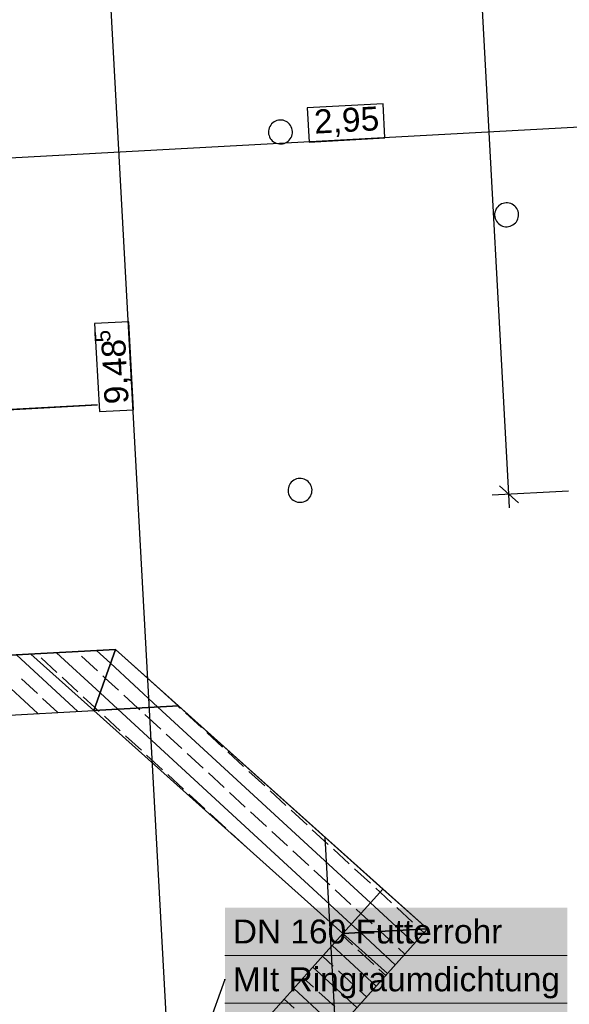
# Model space of a CAD drawing. Extents: x -779 to 790, y -208 to 633.
# Tile 131 of 232: x -142 to -96, y 259 to 341. Entities that reach past the tile are written whole.
import ezdxf
from ezdxf.lldxf.tags import DXFTag

# ---------------------------------------------------------------- set-up
doc = ezdxf.new("R2010")
doc.units = 0
doc.layers.get('0').update_dxf_attribs({"lineweight": 25})
for name, color, linetype, lineweight, true_color in [('01AFU Allgemein Bemaßung-A07F5V4RWF', 7, 'Continuous', 25, 0x848484), ('02 Raster Bemaßung', 7, 'Continuous', 25, 0x848484), ('02 Raster Gebäude-A07F5V4QWF', 7, 'Continuous', 25, 0x848484), ('20 Magerbeton Bohrungen', 7, 'Continuous', 25, 0x848484), ('20 Wasserbecken', 7, 'Continuous', 25, 0x848484), ('X_Mass', 150, 'Continuous', 25, 0x007fff)]:
    doc.layers.add(name, color=color, linetype=linetype, lineweight=lineweight, true_color=true_color)
doc.layers.add('02 Raster Gebäude-A07F5V53WF', color=7, linetype='Continuous', lineweight=13)
doc.styles.get("Standard").update_dxf_attribs({"font": 'arial.ttf'})
tags = doc.linetypes.add('Strichlinie eng', pattern=[0.115, 0.075, -0.04]).pattern_tags.tags
tags[6:7] = [DXFTag(74, 4), DXFTag(75, 0), DXFTag(340, '0'), DXFTag(46, 1.0), DXFTag(50, 0.0), DXFTag(44, 0.0), DXFTag(45, 0.0)]
tags[4:5] = [DXFTag(74, 4), DXFTag(75, 0), DXFTag(340, '0'), DXFTag(46, 1.0), DXFTag(50, 0.0), DXFTag(44, 0.0), DXFTag(45, 0.0)]
tags = doc.linetypes.add('Strichpunkt', pattern=[1, 0.5, -0.25, 0, -0.25]).pattern_tags.tags
tags[10:11] = [DXFTag(74, 4), DXFTag(75, 0), DXFTag(340, '0'), DXFTag(46, 1.0), DXFTag(50, 0.0), DXFTag(44, 0.0), DXFTag(45, 0.0)]
tags[8:9] = [DXFTag(74, 4), DXFTag(75, 0), DXFTag(340, '0'), DXFTag(46, 1.0), DXFTag(50, 0.0), DXFTag(44, 0.0), DXFTag(45, 0.0)]
tags[6:7] = [DXFTag(74, 4), DXFTag(75, 0), DXFTag(340, '0'), DXFTag(46, 1.0), DXFTag(50, 0.0), DXFTag(44, 0.0), DXFTag(45, 0.0)]
tags[4:5] = [DXFTag(74, 4), DXFTag(75, 0), DXFTag(340, '0'), DXFTag(46, 1.0), DXFTag(50, 0.0), DXFTag(44, 0.0), DXFTag(45, 0.0)]
tags = doc.linetypes.add('Wipeout_Contour-A07F5V4SWF', pattern=[1, 0, -1]).pattern_tags.tags
tags[6:7] = [DXFTag(74, 4), DXFTag(75, 0), DXFTag(340, '0'), DXFTag(46, 1.0), DXFTag(50, 0.0), DXFTag(44, 0.0), DXFTag(45, 0.0)]
tags[4:5] = [DXFTag(74, 4), DXFTag(75, 0), DXFTag(340, '0'), DXFTag(46, 1.0), DXFTag(50, 0.0), DXFTag(44, 0.0), DXFTag(45, 0.0)]

# ---------------------------------------------------------------- blocks, each defined once
blk = doc.blocks.new('Referenz-A07F5V4VWF', base_point=(-401.415, -176.34))
at = {"color": 0, "linetype": 'ByBlock', "lineweight": -2, "ltscale": 12.5}
for p, q in [((-177.627, 286.044), (-133.893, 288.437)), ((-133.893, 288.437), (-177.627, 286.044)), ((-133.893, 288.437), (-140.955, 288.051)), ((-133.893, 288.437), (-135.688, 283.331)), ((-135.688, 283.331), (-133.893, 288.437)), ((-133.893, 288.437), (-116.396, 272.755)), ((-107.825, 265.074), (-133.893, 288.437)), ((-128.627, 283.717), (-133.893, 288.437)), ((-140.955, 288.051), (-177.627, 286.044)), ((-140.955, 288.051), (-135.688, 283.331)), ((-135.688, 283.331), (-140.955, 288.051)), ((-177.353, 281.051), (-135.688, 283.331)), ((-135.688, 283.331), (-128.627, 283.717)), ((-128.627, 283.717), (-135.688, 283.331)), ((-135.688, 283.331), (-114.887, 264.687)), ((-111.549, 268.411), (-128.627, 283.717)), ((-116.396, 272.755), (-115.506, 256.503)), ((-111.549, 268.411), (-114.887, 264.687)), ((-114.887, 264.687), (-111.549, 268.411)), ((-107.825, 265.074), (-111.549, 268.411)), ((-131.337, 238.84), (-107.825, 265.074)), ((-114.887, 264.687), (-107.825, 265.074)), ((-107.825, 265.074), (-114.887, 264.687)), ((-111.163, 261.35), (-107.825, 265.074)), ((-114.887, 264.687), (-131.724, 245.901)), ((-111.163, 261.35), (-114.887, 264.687)), ((-114.887, 264.687), (-111.163, 261.35)), ((-131.337, 238.84), (-111.163, 261.35))]:
    blk.add_line(p, q, dxfattribs=at)
at = {"layer": '01AFU Allgemein Bemaßung-A07F5V4RWF', "color": 0, "linetype": 'Wipeout_Contour-A07F5V4SWF', "lineweight": -2, "ltscale": 1.625}
for p, q in [((-111.533, 334.048), (-117.858, 333.702)), ((-117.858, 333.702), (-117.702, 330.849)), ((-111.377, 331.195), (-111.533, 334.048)), ((-117.702, 330.849), (-111.377, 331.195))]:
    blk.add_line(p, q, dxfattribs=at)
at = {"layer": '01AFU Allgemein Bemaßung-A07F5V4RWF', "color": 0, "lineweight": -2}
blk.add_line((-85.06, 332.663), (-144.022, 329.437), dxfattribs=at)
at = {"layer": '02 Raster Bemaßung', "color": 0, "lineweight": -2}
for p, q in [((-101.018, 301.411), (-106.88, 408.545)), ((-128.374, 234.855), (-137.785, 406.854)), ((-101.808, 302.119), (-100.228, 300.703)), ((-96.025, 301.684), (-102.423, 301.334)), ((-100.957, 300.288), (-101.018, 301.411))]:
    blk.add_line(p, q, dxfattribs=at)
at = {"layer": '02 Raster Bemaßung', "color": 0, "linetype": 'Wipeout_Contour-A07F5V4SWF', "lineweight": -2, "ltscale": 1.625}
for p, q in [((-132.776, 315.833), (-135.629, 315.677)), ((-135.629, 315.677), (-135.227, 308.321)), ((-132.374, 308.477), (-132.776, 315.833)), ((-135.227, 308.321), (-132.374, 308.477))]:
    blk.add_line(p, q, dxfattribs=at)
at = {"layer": '02 Raster Gebäude-A07F5V4QWF', "color": 0, "linetype": 'Strichpunkt', "lineweight": -2, "ltscale": 0.405}
blk.add_line((-142.867, 308.48), (-135.385, 308.889), dxfattribs=at)
at = {"layer": '20 Magerbeton Bohrungen', "color": 0, "lineweight": -2}
for p, q in [((-120.636, 332.543), (-120.741, 332.466)), ((-120.521, 332.605), (-120.636, 332.543)), ((-120.399, 332.652), (-120.521, 332.605)), ((-120.272, 332.683), (-120.399, 332.652)), ((-120.141, 332.697), (-120.272, 332.683)), ((-120.011, 332.694), (-120.141, 332.697)), ((-119.881, 332.673), (-120.011, 332.694)), ((-119.756, 332.636), (-119.881, 332.673)), ((-119.636, 332.583), (-119.756, 332.636)), ((-119.525, 332.515), (-119.636, 332.583)), ((-119.423, 332.433), (-119.525, 332.515)), ((-121.097, 331.788), (-121.1, 331.657)), ((-121.077, 331.917), (-121.097, 331.788)), ((-121.04, 332.043), (-121.077, 331.917)), ((-120.987, 332.162), (-121.04, 332.043)), ((-120.918, 332.274), (-120.987, 332.162)), ((-120.836, 332.376), (-120.918, 332.274)), ((-120.741, 332.466), (-120.836, 332.376)), ((-119.333, 332.338), (-119.423, 332.433)), ((-119.256, 332.232), (-119.333, 332.338)), ((-119.193, 332.118), (-119.256, 332.232)), ((-119.146, 331.995), (-119.193, 332.118)), ((-119.116, 331.868), (-119.146, 331.995)), ((-119.102, 331.738), (-119.116, 331.868)), ((-119.105, 331.607), (-119.102, 331.738)), ((-121.1, 331.657), (-121.086, 331.527)), ((-121.086, 331.527), (-121.056, 331.4)), ((-121.056, 331.4), (-121.009, 331.278)), ((-121.009, 331.278), (-120.946, 331.163)), ((-120.946, 331.163), (-120.869, 331.057)), ((-120.869, 331.057), (-120.779, 330.962)), ((-120.779, 330.962), (-120.677, 330.88)), ((-120.677, 330.88), (-120.566, 330.812)), ((-119.566, 330.853), (-119.461, 330.93)), ((-119.461, 330.93), (-119.366, 331.02)), ((-119.366, 331.02), (-119.284, 331.121)), ((-119.284, 331.121), (-119.215, 331.233)), ((-119.215, 331.233), (-119.162, 331.353)), ((-119.162, 331.353), (-119.125, 331.478)), ((-119.125, 331.478), (-119.105, 331.607)), ((-120.566, 330.812), (-120.446, 330.759)), ((-120.446, 330.759), (-120.321, 330.722)), ((-120.321, 330.722), (-120.191, 330.702)), ((-120.191, 330.702), (-120.06, 330.698)), ((-120.06, 330.698), (-119.93, 330.712)), ((-119.93, 330.712), (-119.803, 330.743)), ((-119.803, 330.743), (-119.681, 330.79)), ((-119.681, 330.79), (-119.566, 330.853)), ((-102.149, 325.118), (-102.186, 324.992)), ((-102.096, 325.237), (-102.149, 325.118)), ((-102.028, 325.349), (-102.096, 325.237)), ((-101.945, 325.451), (-102.028, 325.349)), ((-101.851, 325.541), (-101.945, 325.451)), ((-101.745, 325.618), (-101.851, 325.541)), ((-101.63, 325.68), (-101.745, 325.618)), ((-101.508, 325.728), (-101.63, 325.68)), ((-101.381, 325.758), (-101.508, 325.728)), ((-101.251, 325.772), (-101.381, 325.758)), ((-101.12, 325.769), (-101.251, 325.772)), ((-100.991, 325.748), (-101.12, 325.769)), ((-100.865, 325.711), (-100.991, 325.748)), ((-100.745, 325.658), (-100.865, 325.711)), ((-100.634, 325.59), (-100.745, 325.658)), ((-100.532, 325.508), (-100.634, 325.59)), ((-100.442, 325.413), (-100.532, 325.508)), ((-100.365, 325.307), (-100.442, 325.413)), ((-100.302, 325.193), (-100.365, 325.307)), ((-100.255, 325.07), (-100.302, 325.193)), ((-102.206, 324.863), (-102.209, 324.732)), ((-102.209, 324.732), (-102.196, 324.602)), ((-102.186, 324.992), (-102.206, 324.863)), ((-102.196, 324.602), (-102.165, 324.475)), ((-102.165, 324.475), (-102.118, 324.353)), ((-102.118, 324.353), (-102.055, 324.238)), ((-100.393, 324.197), (-100.324, 324.308)), ((-100.324, 324.308), (-100.271, 324.428)), ((-100.271, 324.428), (-100.234, 324.553)), ((-100.225, 324.943), (-100.255, 325.07)), ((-100.234, 324.553), (-100.214, 324.682)), ((-100.211, 324.813), (-100.225, 324.943)), ((-100.214, 324.682), (-100.211, 324.813)), ((-102.055, 324.238), (-101.978, 324.132)), ((-101.978, 324.132), (-101.888, 324.037)), ((-101.888, 324.037), (-101.786, 323.955)), ((-101.786, 323.955), (-101.675, 323.887)), ((-101.675, 323.887), (-101.555, 323.834)), ((-101.555, 323.834), (-101.43, 323.797)), ((-101.43, 323.797), (-101.3, 323.777)), ((-101.3, 323.777), (-101.17, 323.773)), ((-101.17, 323.773), (-101.039, 323.787)), ((-101.039, 323.787), (-100.912, 323.818)), ((-100.912, 323.818), (-100.79, 323.865)), ((-100.79, 323.865), (-100.675, 323.928)), ((-100.675, 323.928), (-100.57, 324.005)), ((-100.57, 324.005), (-100.475, 324.095)), ((-100.475, 324.095), (-100.393, 324.197)), ((-119.4, 302.084), (-119.437, 301.958)), ((-119.347, 302.203), (-119.4, 302.084)), ((-119.279, 302.315), (-119.347, 302.203)), ((-119.197, 302.417), (-119.279, 302.315)), ((-119.102, 302.507), (-119.197, 302.417)), ((-118.996, 302.584), (-119.102, 302.507)), ((-118.882, 302.646), (-118.996, 302.584)), ((-118.759, 302.693), (-118.882, 302.646)), ((-118.632, 302.724), (-118.759, 302.693)), ((-118.502, 302.738), (-118.632, 302.724)), ((-118.371, 302.735), (-118.502, 302.738)), ((-118.242, 302.714), (-118.371, 302.735)), ((-118.117, 302.677), (-118.242, 302.714)), ((-117.997, 302.624), (-118.117, 302.677)), ((-117.885, 302.556), (-117.997, 302.624)), ((-117.784, 302.474), (-117.885, 302.556)), ((-117.694, 302.379), (-117.784, 302.474)), ((-117.617, 302.273), (-117.694, 302.379)), ((-117.554, 302.158), (-117.617, 302.273)), ((-117.507, 302.036), (-117.554, 302.158)), ((-119.458, 301.829), (-119.461, 301.698)), ((-119.461, 301.698), (-119.447, 301.568)), ((-119.437, 301.958), (-119.458, 301.829)), ((-119.447, 301.568), (-119.416, 301.441)), ((-119.416, 301.441), (-119.369, 301.319)), ((-119.369, 301.319), (-119.307, 301.204)), ((-117.644, 301.162), (-117.576, 301.274)), ((-117.576, 301.274), (-117.523, 301.394)), ((-117.523, 301.394), (-117.486, 301.519)), ((-117.476, 301.909), (-117.507, 302.036)), ((-117.486, 301.519), (-117.466, 301.648)), ((-117.462, 301.779), (-117.476, 301.909)), ((-117.466, 301.648), (-117.462, 301.779)), ((-119.307, 301.204), (-119.23, 301.098)), ((-119.23, 301.098), (-119.14, 301.003)), ((-119.14, 301.003), (-119.038, 300.921)), ((-119.038, 300.921), (-118.926, 300.853)), ((-118.926, 300.853), (-118.807, 300.8)), ((-118.807, 300.8), (-118.681, 300.763)), ((-118.681, 300.763), (-118.552, 300.743)), ((-118.552, 300.743), (-118.421, 300.739)), ((-118.421, 300.739), (-118.291, 300.753)), ((-118.291, 300.753), (-118.164, 300.784)), ((-118.164, 300.784), (-118.042, 300.831)), ((-118.042, 300.831), (-117.927, 300.893)), ((-117.927, 300.893), (-117.821, 300.97)), ((-117.821, 300.97), (-117.726, 301.061)), ((-117.726, 301.061), (-117.644, 301.162))]:
    blk.add_line(p, q, dxfattribs=at)
at = {"layer": '20 Wasserbecken', "color": 0, "linetype": 'Strichlinie eng', "lineweight": -2, "ltscale": 0.21125}
for p, q in [((-177.627, 286.044), (-133.893, 288.437)), ((-133.893, 288.437), (-107.825, 265.074)), ((-107.825, 265.074), (-131.337, 238.84))]:
    blk.add_line(p, q, dxfattribs=at)
at = {"layer": '20 Wasserbecken', "color": 0, "lineweight": -2}
for p, q in [((-133.893, 288.437), (-177.627, 286.044)), ((-135.166, 284.818), (-138.799, 288.169)), ((-134.299, 287.284), (-135.457, 288.351)), ((-133.893, 288.437), (-128.627, 283.717)), ((-140.357, 283.075), (-145.484, 287.803)), ((-137.015, 283.258), (-142.142, 287.986)), ((-138.78, 286.518), (-140.103, 287.739)), ((-135.388, 286.656), (-136.712, 287.876)), ((-130.33, 283.624), (-134.299, 287.284)), ((-140.407, 284.754), (-141.731, 285.974)), ((-137.015, 284.891), (-138.339, 286.111)), ((-134.732, 286.051), (-134.947, 286.249)), ((-133.624, 285.028), (-134.732, 286.051)), ((-133.673, 283.441), (-135.166, 284.818)), ((-138.686, 283.167), (-139.966, 284.347)), ((-135.599, 283.585), (-136.574, 284.484)), ((-132.001, 283.532), (-133.183, 284.622)), ((-128.659, 283.715), (-129.791, 284.759)), ((-177.353, 281.051), (-135.688, 283.331)), ((-135.688, 283.331), (-114.887, 264.687)), ((-135.344, 283.35), (-135.599, 283.585)), ((-135.251, 283.264), (-135.344, 283.35)), ((-114.185, 265.471), (-133.673, 283.441)), ((-131.859, 283.401), (-132.001, 283.532)), ((-112.582, 267.258), (-130.33, 283.624)), ((-128.467, 283.539), (-128.659, 283.715)), ((-111.549, 268.411), (-128.627, 283.717)), ((-126.703, 281.911), (-128.026, 283.132)), ((-133.486, 281.637), (-134.81, 282.857)), ((-130.094, 281.774), (-131.418, 282.994)), ((-124.938, 280.284), (-126.262, 281.505)), ((-131.722, 280.009), (-133.045, 281.23)), ((-128.33, 280.147), (-129.653, 281.367)), ((-123.174, 278.657), (-124.497, 279.878)), ((-129.957, 278.382), (-131.281, 279.603)), ((-126.565, 278.52), (-127.889, 279.74)), ((-121.409, 277.03), (-122.732, 278.25)), ((-128.192, 276.755), (-129.516, 277.976)), ((-124.801, 276.893), (-126.124, 278.113)), ((-119.644, 275.403), (-120.968, 276.623)), ((-126.428, 275.128), (-127.751, 276.348)), ((-123.036, 275.265), (-124.36, 276.486)), ((-117.88, 273.776), (-119.203, 274.996)), ((-124.663, 273.501), (-125.987, 274.721)), ((-121.272, 273.638), (-122.595, 274.859)), ((-116.115, 272.148), (-117.439, 273.369)), ((-122.899, 271.874), (-124.222, 273.094)), ((-119.507, 272.011), (-120.83, 273.231)), ((-114.351, 270.521), (-115.674, 271.742)), ((-117.742, 270.384), (-119.066, 271.604)), ((-115.978, 268.757), (-117.301, 269.977)), ((-112.586, 268.894), (-113.909, 270.114)), ((-114.213, 267.129), (-115.537, 268.35)), ((-111.781, 268.152), (-112.145, 268.487)), ((-107.825, 265.074), (-111.549, 268.411)), ((-110.821, 267.267), (-111.781, 268.152)), ((-113.384, 266.364), (-113.772, 266.723)), ((-110.08, 264.95), (-112.582, 267.258)), ((-109.057, 265.64), (-110.38, 266.86)), ((-112.449, 265.502), (-113.384, 266.364)), ((-131.337, 238.84), (-107.825, 265.074)), ((-113.422, 264.767), (-114.185, 265.471)), ((-111.751, 264.859), (-112.007, 265.095)), ((-108.408, 265.042), (-108.616, 265.233)), ((-108.105, 264.762), (-108.408, 265.042)), ((-114.887, 264.687), (-131.724, 245.901)), ((-114.076, 263.738), (-114.986, 264.577)), ((-110.508, 262.08), (-113.422, 264.767)), ((-110.684, 263.875), (-111.751, 264.859)), ((-108.906, 263.868), (-110.08, 264.95)), ((-112.11, 260.293), (-115.787, 263.683)), ((-109.707, 262.974), (-110.243, 263.468)), ((-115.703, 261.973), (-116.588, 262.789)), ((-112.311, 262.111), (-113.635, 263.331)), ((-113.712, 258.505), (-117.389, 261.895)), ((-117.33, 260.209), (-118.19, 261.002)), ((-113.938, 260.346), (-115.262, 261.566)), ((-111.309, 261.187), (-111.87, 261.704)), ((-115.315, 256.717), (-118.991, 260.108)), ((-115.566, 258.581), (-116.889, 259.802)), ((-112.911, 259.399), (-113.497, 259.939)), ((-118.957, 258.444), (-119.792, 259.214))]:
    blk.add_line(p, q, dxfattribs=at)
at = {"layer": '01AFU Allgemein Bemaßung-A07F5V4RWF', "color": 0, "linetype": 'ByBlock', "lineweight": -2, "ltscale": 1.625, "insert": (-117.344, 333.551), "char_height": 2.00026, "attachment_point": 1, "rotation": 3.13197}
blk.add_mtext('{\\fArial;2,95}', dxfattribs=at)
at = {"layer": '02 Raster Bemaßung', "color": 0, "linetype": 'ByBlock', "lineweight": -2, "ltscale": 2.25, "attachment_point": 1, "rotation": 93.13197}
for s, insert, char_height in [('{\\fArial;5}', (-135.603, 314.078), 1.32017), ('{\\fArial;9,48}', (-134.778, 308.891), 2.00026)]:
    blk.add_mtext(s, dxfattribs=dict(at, insert=insert, char_height=char_height))
blk = doc.blocks.new('Referenz-A07F5V59WF', base_point=(-759.499, -206.186))
at = {"layer": '02 Raster Gebäude-A07F5V53WF', "color": 0, "linetype": 'Continuous', "ltscale": 117.000008}
blk.add_line((-175.324, 306.727), (-135.386, 308.913), dxfattribs=at)

msp = doc.modelspace()

# ---------------------------------------------------------------- linework, layer by layer
at = {"layer": 'X_Mass', "lineweight": 18}
for p, q in [((-124.743, 262.865), (-96.149, 262.865)), ((-124.743, 258.865), (-96.149, 258.865))]:
    msp.add_line(p, q, dxfattribs=at)
at = {"layer": 'X_Mass'}
for p, q in [((-124.743, 260.865), (-134.12, 235.041)), ((-124.752, 260.87), (-124.753, 260.869)), ((-124.753, 260.869), (-124.753, 260.868)), ((-124.753, 260.868), (-124.753, 260.866)), ((-124.753, 260.866), (-124.753, 260.865)), ((-124.753, 260.865), (-124.753, 260.864)), ((-124.753, 260.864), (-124.753, 260.862)), ((-124.753, 260.862), (-124.753, 260.861)), ((-124.753, 260.861), (-124.752, 260.86)), ((-124.751, 260.871), (-124.752, 260.87)), ((-124.752, 260.86), (-124.751, 260.859)), ((-124.75, 260.873), (-124.751, 260.872)), ((-124.751, 260.872), (-124.751, 260.871)), ((-124.751, 260.859), (-124.751, 260.858)), ((-124.751, 260.858), (-124.75, 260.857)), ((-124.748, 260.874), (-124.75, 260.873)), ((-124.75, 260.857), (-124.748, 260.856)), ((-124.747, 260.874), (-124.748, 260.874)), ((-124.748, 260.856), (-124.747, 260.856)), ((-124.746, 260.875), (-124.747, 260.874)), ((-124.747, 260.856), (-124.746, 260.855)), ((-124.745, 260.875), (-124.746, 260.875)), ((-124.746, 260.855), (-124.745, 260.855)), ((-124.743, 260.875), (-124.745, 260.875)), ((-124.745, 260.855), (-124.743, 260.855)), ((-124.742, 260.875), (-124.743, 260.875)), ((-124.743, 260.855), (-124.742, 260.855)), ((-124.741, 260.875), (-124.742, 260.875)), ((-124.742, 260.855), (-124.741, 260.855)), ((-124.74, 260.874), (-124.741, 260.875)), ((-124.741, 260.855), (-124.74, 260.856)), ((-124.738, 260.874), (-124.74, 260.874)), ((-124.74, 260.856), (-124.738, 260.856)), ((-124.737, 260.873), (-124.738, 260.874)), ((-124.738, 260.856), (-124.737, 260.857)), ((-124.736, 260.872), (-124.737, 260.873)), ((-124.737, 260.857), (-124.736, 260.858)), ((-124.736, 260.871), (-124.736, 260.872)), ((-124.735, 260.87), (-124.736, 260.871)), ((-124.736, 260.859), (-124.735, 260.86)), ((-124.736, 260.858), (-124.736, 260.859)), ((-124.734, 260.869), (-124.735, 260.87)), ((-124.735, 260.86), (-124.734, 260.861)), ((-124.734, 260.868), (-124.734, 260.869)), ((-124.734, 260.866), (-124.734, 260.868)), ((-124.733, 260.865), (-124.734, 260.866)), ((-124.734, 260.864), (-124.733, 260.865)), ((-124.734, 260.862), (-124.734, 260.864)), ((-124.734, 260.861), (-124.734, 260.862))]:
    msp.add_line(p, q, dxfattribs=at)
at = {"layer": 'X_Mass', "color": 7, "true_color": 0xffffff}
for points in [[(-124.743, 254.865), (-96.149, 254.865), (-124.743, 266.865)], [(-96.149, 254.865), (-124.743, 266.865), (-96.149, 266.865)]]:
    msp.add_solid(points, dxfattribs=at)

# ---------------------------------------------------------------- block references
at = {"color": 8, "lineweight": 25, "ltscale": 1250, "true_color": 0x808080}
msp.add_blockref('Referenz-A07F5V59WF', (-759.499, -206.186), dxfattribs=at)
at = {"color": 8, "lineweight": 25, "ltscale": 12.5, "true_color": 0x808080}
msp.add_blockref('Referenz-A07F5V4VWF', (-401.415, -176.34), dxfattribs=at)

# ---------------------------------------------------------------- texts
at = {"layer": 'X_Mass', "char_height": 2, "attachment_point": 1}
for s, insert in [('{\\fArial;DN 160 Futterrohr}', (-124.077, 265.865)), ('{\\fArial;MIt Ringraumdichtung}', (-124.077, 261.865))]:
    msp.add_mtext(s, dxfattribs=dict(at, insert=insert))

doc.saveas('drawing.dxf')
